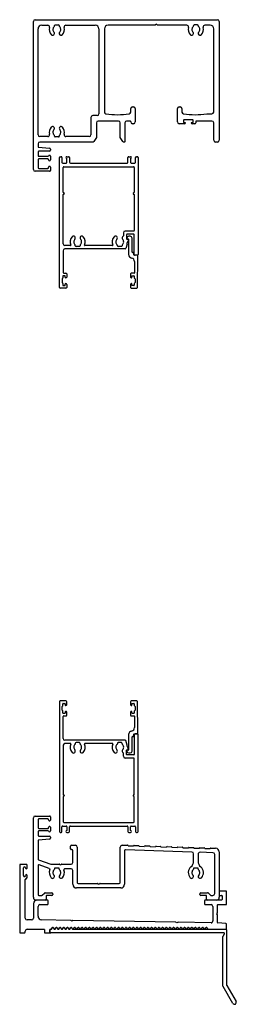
# Model space of a CAD drawing. Header units: millimetres. Extents: x 16 to 134, y 16 to 555.
import ezdxf

# ---------------------------------------------------------------- set-up
doc = ezdxf.new("R2010")
doc.units = ezdxf.units.MM

msp = doc.modelspace()

# ---------------------------------------------------------------- linework, layer by layer
at = {"color": 7, "linetype": 'Continuous', "lineweight": 25}
for p, q in [((23.5, 473.1), (23.5, 554.1)), ((24.5, 555.1), (124.1, 555.1)), ((26, 492.1), (26, 550.1)), ((28, 552.1), (31.33, 552.1)), ((35, 551.65), (35, 551.88)), ((35.4, 552.28), (37.2, 552.28)), ((37.6, 551.88), (37.6, 551.65)), ((41.27, 552.1), (57.3, 552.1)), ((59.3, 550.1), (59.3, 503.6)), ((62.3, 550.1), (62.3, 504.55)), ((90.05, 552.1), (64.3, 552.1)), ((90.7, 552.6), (90.05, 552.1)), ((91.35, 552.1), (90.7, 552.6)), ((107.33, 552.1), (91.35, 552.1)), ((111, 551.88), (111, 551.65)), ((113.2, 552.28), (111.4, 552.28)), ((113.6, 551.65), (113.6, 551.88)), ((120.1, 552.1), (117.27, 552.1)), ((122.1, 504.56), (122.1, 550.1)), ((125.1, 554.1), (125.1, 489.1)), ((77.7, 507.4), (78.2, 507.4)), ((103.2, 507.4), (103.7, 507.4)), ((54.95, 501.6), (54.95, 492.1)), ((58.3, 502.6), (55.95, 502.6)), ((76.7, 504.55), (76.7, 506.4)), ((79.2, 506.4), (79.2, 499.1)), ((102.2, 499.1), (102.2, 506.4)), ((104.7, 506.4), (104.7, 504.55)), ((118.25, 503.56), (121.1, 503.56)), ((57.95, 498.6), (57.95, 490.66)), ((69.95, 499.6), (58.95, 499.6)), ((70.95, 490.66), (70.95, 498.6)), ((73.45, 498.6), (73.45, 488.3)), ((76.5, 499.6), (74.45, 499.6)), ((76.7, 499.1), (76.7, 499.4)), ((78.2, 498.1), (77.7, 498.1)), ((106.1, 498.1), (103.2, 498.1)), ((105.5, 500), (105.5, 499.1)), ((110.7, 500.2), (105.7, 500.2)), ((105.7, 498.9), (106.4, 498.9)), ((106.6, 498.7), (106.6, 498.6)), ((109.8, 498.6), (109.8, 498.7)), ((110, 498.9), (110.7, 498.9)), ((111.7, 498.1), (110.3, 498.1)), ((110.9, 499.1), (110.9, 500)), ((112.2, 499.1), (112.2, 498.6)), ((121.1, 499.6), (112.7, 499.6)), ((122.1, 489.1), (122.1, 498.6)), ((31.33, 491.1), (27, 491.1)), ((35, 491.32), (35, 491.55)), ((37.2, 490.92), (35.4, 490.92)), ((37.6, 491.55), (37.6, 491.32)), ((53.95, 491.1), (41.27, 491.1)), ((26, 487.1), (26, 485.57)), ((26.27, 485.28), (32.34, 484.74)), ((56.17, 488.1), (27, 488.1)), ((57.92, 490.55), (56.6, 488.34)), ((72.3, 488.34), (70.98, 490.55)), ((73.25, 488.1), (72.73, 488.1)), ((124.1, 488.1), (123.1, 488.1)), ((26, 482.6), (26, 480.8)), ((32.3, 483.1), (26.5, 483.1)), ((26.5, 480.3), (31.8, 480.3)), ((32.8, 484.24), (32.8, 483.6)), ((32.8, 480.3), (32.8, 478.3)), ((38.2, 480.1), (38.7, 480.1)), ((41.8, 480.1), (42.7, 480.1)), ((75.7, 480.1), (76.6, 480.1)), ((79.8, 480.1), (80.2, 480.1)), ((26, 478.4), (26, 474.2)), ((31.3, 478.9), (26.5, 478.9)), ((31.8, 478.3), (31.8, 478.4)), ((37.7, 408.5), (37.7, 479.6)), ((39.1, 479.7), (39.1, 477)), ((39.5, 476.6), (41.4, 476.6)), ((40.15, 474.6), (78.25, 474.6)), ((41.8, 477), (41.8, 479.1)), ((43.2, 479.6), (43.2, 477.1)), ((43.7, 476.6), (74.7, 476.6)), ((75.2, 477.1), (75.2, 479.6)), ((76.6, 479.1), (76.6, 477)), ((77, 476.6), (78.9, 476.6)), ((79.3, 477), (79.3, 479.6)), ((80.7, 479.6), (80.7, 426.5)), ((32.3, 472.1), (24.5, 472.1)), ((26.5, 473.7), (31.3, 473.7)), ((31.8, 474.2), (31.8, 474.3)), ((32.8, 474.3), (32.8, 472.6)), ((39.75, 460.68), (39.75, 474.2)), ((78.65, 474.2), (78.65, 460.68)), ((39.75, 432.4), (39.75, 459.4)), ((40.32, 460.03), (39.81, 460.54)), ((39.95, 459.6), (40.15, 459.6)), ((78.59, 460.54), (78.08, 460.03)), ((78.25, 459.6), (78.45, 459.6)), ((78.65, 459.4), (78.65, 439.6)), ((72.65, 438.4), (72.65, 436.68)), ((78.45, 439.4), (73.65, 439.4)), ((74.45, 437.4), (74.45, 435.05)), ((78.45, 437.6), (74.65, 437.6)), ((78.65, 426.5), (78.65, 437.4)), ((43.77, 431.4), (40.75, 431.4)), ((46.4, 431.33), (46.4, 431.56)), ((49, 431.56), (49, 431.33)), ((66.77, 431.4), (51.63, 431.4)), ((69.4, 431.33), (69.4, 431.56)), ((72, 431.56), (72, 431.33)), ((74.68, 432.28), (73.93, 429.74)), ((74.65, 435.55), (74.65, 435.25)), ((74.65, 434.85), (75.15, 434.85)), ((74.85, 435.05), (75.35, 435.05)), ((75.29, 433.79), (74.9, 433.4)), ((75.35, 434.65), (75.35, 433.93)), ((75.55, 434.85), (75.55, 426.55)), ((76.45, 436.55), (75.65, 436.55)), ((77.45, 427.8), (77.45, 435.55)), ((39.7, 428.6), (39.7, 416.7)), ((73.73, 429.6), (40.7, 429.6)), ((48.6, 430.93), (46.8, 430.93)), ((71.6, 430.93), (69.8, 430.93)), ((78.25, 427.6), (77.65, 427.6)), ((78.45, 426.3), (78.45, 427.4)), ((80.24, 426.1), (78.65, 426.1)), ((80.3, 426.1), (79.05, 426.1)), ((78.75, 422.63), (78.75, 416.5)), ((80.34, 408.49), (80.64, 425.69)), ((40.1, 416.3), (41.3, 416.3)), ((41.7, 415.9), (41.7, 414.2)), ((76.55, 415.9), (76.55, 414.2)), ((78.55, 416.3), (76.95, 416.3)), ((39.2, 413.23), (39.2, 411.17)), ((39.6, 414.7), (39.6, 413.8)), ((39.6, 410.6), (39.6, 409.7)), ((40.7, 414.9), (39.8, 414.9)), ((40.9, 414), (40.9, 414.7)), ((40.9, 409.7), (40.9, 410.4)), ((41.3, 413.8), (41.1, 413.8)), ((41.1, 410.6), (41.3, 410.6)), ((41.7, 410.2), (41.7, 408.5)), ((76.55, 410.2), (76.55, 408.5)), ((76.95, 413.8), (77.15, 413.8)), ((77.15, 410.6), (76.95, 410.6)), ((77.35, 414), (77.35, 414.7)), ((77.35, 409.7), (77.35, 410.4)), ((77.55, 414.9), (78.45, 414.9)), ((78.65, 414.7), (78.65, 413.75)), ((78.65, 410.55), (78.65, 409.7)), ((79.05, 413.18), (79.05, 411.12)), ((41.3, 408.1), (38.1, 408.1)), ((39.8, 409.5), (40.7, 409.5)), ((76.95, 408.1), (79.94, 408.1)), ((78.45, 409.5), (77.55, 409.5)), ((37.7, 181.7), (37.7, 110.6)), ((41.3, 182.1), (38.1, 182.1)), ((39.2, 176.97), (39.2, 179.03)), ((39.6, 179.6), (39.6, 180.5)), ((39.8, 180.7), (40.7, 180.7)), ((40.9, 180.5), (40.9, 179.8)), ((41.1, 179.6), (41.3, 179.6)), ((41.7, 180), (41.7, 181.7)), ((76.55, 181.7), (76.55, 180)), ((79.94, 182.1), (76.95, 182.1)), ((76.95, 179.6), (77.15, 179.6)), ((77.35, 179.8), (77.35, 180.5)), ((77.55, 180.7), (78.45, 180.7)), ((78.65, 180.5), (78.65, 179.65)), ((79.05, 179.08), (79.05, 177.02)), ((80.64, 164.51), (80.34, 181.71)), ((39.6, 175.5), (39.6, 176.4)), ((39.7, 161.6), (39.7, 173.5)), ((40.7, 175.3), (39.8, 175.3)), ((40.1, 173.9), (41.3, 173.9)), ((40.9, 176.2), (40.9, 175.5)), ((41.3, 176.4), (41.1, 176.4)), ((41.7, 174.3), (41.7, 176)), ((76.55, 176), (76.55, 174.3)), ((77.15, 176.4), (76.95, 176.4)), ((76.95, 173.9), (78.55, 173.9)), ((77.35, 175.5), (77.35, 176.2)), ((78.45, 175.3), (77.55, 175.3)), ((78.65, 176.45), (78.65, 175.5)), ((78.75, 173.7), (78.75, 167.57)), ((75.55, 163.65), (75.55, 155.35)), ((77.45, 154.65), (77.45, 162.4)), ((77.65, 162.6), (78.25, 162.6)), ((78.45, 162.8), (78.45, 163.9)), ((78.65, 164.1), (80.24, 164.1)), ((78.65, 163.7), (78.65, 152.8)), ((80.3, 164.1), (79.05, 164.1)), ((80.7, 110.6), (80.7, 163.7)), ((39.75, 157.8), (39.75, 130.8)), ((73.73, 160.6), (40.7, 160.6)), ((43.77, 158.8), (40.75, 158.8)), ((46.4, 158.87), (46.4, 158.64)), ((48.6, 159.27), (46.8, 159.27)), ((49, 158.64), (49, 158.87)), ((66.77, 158.8), (51.63, 158.8)), ((69.4, 158.87), (69.4, 158.64)), ((71.6, 159.27), (69.8, 159.27)), ((72, 158.64), (72, 158.87)), ((74.68, 157.92), (73.93, 160.46)), ((75.29, 156.41), (74.9, 156.8)), ((72.65, 151.8), (72.65, 153.52)), ((74.45, 152.8), (74.45, 155.15)), ((74.65, 155.35), (75.15, 155.35)), ((74.65, 154.95), (74.65, 154.65)), ((78.45, 152.6), (74.65, 152.6)), ((75.35, 155.15), (74.85, 155.15)), ((75.35, 155.55), (75.35, 156.27)), ((75.65, 153.65), (76.45, 153.65)), ((78.45, 150.8), (73.65, 150.8)), ((78.65, 130.8), (78.65, 150.6)), ((39.75, 129.52), (39.75, 116)), ((40.32, 130.17), (39.81, 129.66)), ((39.95, 130.6), (40.15, 130.6)), ((78.59, 129.66), (78.08, 130.17)), ((78.25, 130.6), (78.45, 130.6)), ((78.65, 116), (78.65, 129.52)), ((24.5, 119.1), (32.3, 119.1)), ((23.5, 74.6), (23.5, 118.1)), ((26, 117), (26, 112.8)), ((31.31, 117.5), (26.5, 117.5)), ((32.8, 118.6), (32.8, 116.9)), ((39.5, 113.6), (41.4, 113.6)), ((40.15, 115.6), (78.25, 115.6)), ((43.7, 113.6), (74.7, 113.6)), ((77, 113.6), (78.9, 113.6)), ((26, 110.4), (26, 108.6)), ((26.5, 112.3), (31.31, 112.3)), ((31.8, 110.9), (26.5, 110.9)), ((26.5, 108.1), (32.3, 108.1)), ((32.8, 112.9), (32.8, 110.9)), ((38.2, 110.1), (38.7, 110.1)), ((39.1, 110.5), (39.1, 113.2)), ((41.8, 113.2), (41.8, 111.1)), ((41.8, 110.1), (42.7, 110.1)), ((43.2, 110.6), (43.2, 113.1)), ((75.2, 113.1), (75.2, 110.6)), ((75.7, 110.1), (76.6, 110.1)), ((76.6, 111.1), (76.6, 113.2)), ((79.3, 113.2), (79.3, 110.6)), ((79.8, 110.1), (80.2, 110.1)), ((26, 105.63), (26, 95.66)), ((32.34, 106.46), (26.27, 105.92)), ((32.8, 107.6), (32.8, 106.96)), ((43.8, 101.2), (43.8, 102.6)), ((44.3, 103.1), (46.45, 103.1)), ((71.95, 103.1), (74.95, 103.1)), ((75.25, 102.79), (78.25, 102.68)), ((78.56, 102.97), (80.95, 102.89)), ((81.24, 102.58), (84.24, 102.48)), ((84.55, 102.76), (86.94, 102.68)), ((90.54, 102.56), (92.94, 102.47)), ((44.55, 100.7), (44.3, 100.7)), ((45.05, 93.7), (45.05, 100.2)), ((47.45, 102.1), (47.45, 82.6)), ((70.95, 82.6), (70.95, 102.1)), ((73.35, 100.14), (73.35, 81.7)), ((110.08, 99.37), (73.87, 100.64)), ((87.23, 102.37), (90.23, 102.27)), ((93.23, 102.16), (96.23, 102.06)), ((96.54, 102.35), (98.94, 102.26)), ((99.23, 101.95), (102.22, 101.85)), ((102.53, 102.14), (104.93, 102.05)), ((105.22, 101.74), (108.22, 101.64)), ((108.53, 101.93), (110.93, 101.84)), ((111.05, 94.33), (111.05, 98.37)), ((111.22, 101.53), (114.22, 101.43)), ((113.55, 98.22), (113.55, 94.33)), ((114.53, 101.72), (116.93, 101.63)), ((121.63, 98.97), (114.58, 99.21)), ((117.21, 101.32), (120.21, 101.22)), ((120.51, 101.51), (123.1, 101.42)), ((122.6, 76.6), (122.6, 97.97)), ((125.1, 99.42), (125.1, 74.6)), ((16, 92.2), (16, 55.5)), ((19.6, 92.6), (16.4, 92.6)), ((20, 90.6), (20, 92.2)), ((26, 91.93), (26, 76.1)), ((26.33, 95.19), (33, 92.76)), ((32.19, 90.39), (26.67, 92.4)), ((33.34, 92.7), (37.57, 92.7)), ((37.86, 92.61), (38.01, 92.5)), ((38.59, 92.5), (38.74, 92.61)), ((39.03, 92.7), (44.05, 92.7)), ((18.1, 86.45), (18.1, 90.75)), ((19.2, 90.75), (19.2, 90.6)), ((19.2, 86.6), (19.2, 86.45)), ((20, 85.4), (20, 86.6)), ((35, 90.33), (35, 89.96)), ((37.3, 90.63), (35.3, 90.63)), ((37.6, 89.96), (37.6, 90.33)), ((44.05, 90.2), (40.67, 90.2)), ((45.05, 81.7), (45.05, 89.2)), ((111, 90.33), (111, 89.96)), ((113.3, 90.63), (111.3, 90.63)), ((113.6, 89.96), (113.6, 90.33)), ((19, 63.23), (19, 84.4)), ((47.95, 82.1), (58.47, 82.1)), ((58.76, 82.01), (58.91, 81.9)), ((59.49, 81.9), (59.64, 82.01)), ((59.93, 82.1), (70.45, 82.1)), ((26.5, 75.6), (27.89, 75.6)), ((28.32, 75.78), (29.47, 76.92)), ((29.89, 77.1), (33.58, 77.1)), ((33.58, 75.6), (30.7, 75.6)), ((34.18, 76.5), (34.18, 76.2)), ((71.35, 79.7), (47.05, 79.7)), ((114.42, 76.2), (114.42, 76.5)), ((115.02, 77.1), (118.71, 77.1)), ((117.9, 75.6), (115.02, 75.6)), ((119.13, 76.92), (120.28, 75.78)), ((120.71, 75.6), (121.6, 75.6)), ((125.1, 77.6), (125.1, 76)), ((128.7, 78), (125.5, 78)), ((125.5, 75.6), (126.4, 75.6)), ((129.1, 71), (129.1, 77.6)), ((23.5, 71.1), (23.5, 63.23)), ((30, 73.1), (25, 73.1)), ((31.1, 73.1), (25.5, 73.1)), ((27, 70.6), (31.1, 70.6)), ((30.5, 75.4), (30.5, 73.6)), ((31.5, 71), (31.5, 72.7)), ((117.1, 72.7), (117.1, 71)), ((126.4, 73.1), (117.5, 73.1)), ((117.5, 70.6), (120.6, 70.6)), ((118.1, 73.6), (118.1, 75.4)), ((123.6, 73.1), (118.6, 73.1)), ((124.1, 66.12), (124.1, 70.4)), ((124.3, 70.6), (128.7, 70.6)), ((126.6, 75.4), (126.6, 73.3)), ((26, 64.23), (26, 69.6)), ((121.6, 69.6), (121.6, 61.62)), ((123.7, 65.6), (124.1, 66.12)), ((124.1, 65.08), (123.7, 65.6)), ((124.1, 60.78), (124.1, 65.08)), ((22.5, 62.23), (20, 62.23)), ((43.8, 61.96), (27.97, 62.23)), ((44.45, 61.55), (44.04, 61.87)), ((44.87, 61.86), (44.45, 61.55)), ((101.3, 60.95), (45.11, 61.94)), ((101.95, 60.54), (101.54, 60.87)), ((102.37, 60.85), (101.95, 60.54)), ((120.58, 60.62), (102.61, 60.93)), ((128.73, 60.2), (124.28, 60.58)), ((129.1, 57.5), (129.1, 59.8)), ((16.4, 55.1), (18.6, 55.1)), ((19, 55.5), (19, 56.1)), ((20, 57.1), (29.3, 57.1)), ((29.5, 56.9), (29.5, 55.5)), ((29.9, 55.1), (32.1, 55.1)), ((32.5, 55.5), (32.5, 56.9)), ((32.6, 55.5), (32.6, 56.7)), ((32.7, 57.1), (33.1, 57.1)), ((33, 57.1), (33.1, 57.1)), ((127.7, 55.1), (33, 55.1)), ((33.46, 57.32), (33.74, 57.88)), ((33.55, 57.38), (33.74, 57.77)), ((34.46, 57.88), (34.74, 57.32)), ((34.46, 57.77), (34.65, 57.38)), ((35.46, 57.32), (35.74, 57.88)), ((35.55, 57.38), (35.74, 57.77)), ((36.46, 57.88), (36.74, 57.32)), ((36.46, 57.77), (36.65, 57.38)), ((37.46, 57.32), (37.74, 57.88)), ((37.55, 57.38), (37.74, 57.77)), ((38.46, 57.88), (38.74, 57.32)), ((38.46, 57.77), (38.65, 57.38)), ((39.46, 57.32), (39.74, 57.88)), ((39.55, 57.38), (39.74, 57.77)), ((40.46, 57.88), (40.74, 57.32)), ((40.46, 57.77), (40.65, 57.38)), ((41.46, 57.32), (41.74, 57.88)), ((41.55, 57.38), (41.74, 57.77)), ((42.46, 57.88), (42.74, 57.32)), ((42.46, 57.77), (42.65, 57.38)), ((43.46, 57.32), (43.74, 57.88)), ((43.55, 57.38), (43.74, 57.77)), ((44.46, 57.88), (44.74, 57.32)), ((44.46, 57.77), (44.65, 57.38)), ((45.1, 57.1), (128.7, 57.1)), ((45.46, 57.32), (45.74, 57.88)), ((46.46, 57.88), (46.74, 57.32)), ((47.46, 57.32), (47.74, 57.88)), ((48.46, 57.88), (48.74, 57.32)), ((49.46, 57.32), (49.74, 57.88)), ((50.46, 57.88), (50.74, 57.32)), ((51.46, 57.32), (51.74, 57.88)), ((52.46, 57.88), (52.74, 57.32)), ((53.46, 57.32), (53.74, 57.88)), ((54.46, 57.88), (54.74, 57.32)), ((55.46, 57.32), (55.74, 57.88)), ((56.46, 57.88), (56.74, 57.32)), ((57.46, 57.32), (57.74, 57.88)), ((58.46, 57.88), (58.74, 57.32)), ((59.46, 57.32), (59.74, 57.88)), ((60.46, 57.88), (60.74, 57.32)), ((61.46, 57.32), (61.74, 57.88)), ((62.46, 57.88), (62.74, 57.32)), ((63.46, 57.32), (63.74, 57.88)), ((64.46, 57.88), (64.74, 57.32)), ((65.46, 57.32), (65.74, 57.88)), ((66.46, 57.88), (66.74, 57.32)), ((67.46, 57.32), (67.74, 57.88)), ((68.46, 57.88), (68.74, 57.32)), ((69.46, 57.32), (69.74, 57.88)), ((70.46, 57.88), (70.74, 57.32)), ((71.46, 57.32), (71.74, 57.88)), ((72.46, 57.88), (72.74, 57.32)), ((73.46, 57.32), (73.74, 57.88)), ((74.46, 57.88), (74.74, 57.32)), ((75.46, 57.32), (75.74, 57.88)), ((76.46, 57.88), (76.74, 57.32)), ((77.46, 57.32), (77.74, 57.88)), ((78.46, 57.88), (78.74, 57.32)), ((79.46, 57.32), (79.74, 57.88)), ((80.46, 57.88), (80.74, 57.32)), ((81.46, 57.32), (81.74, 57.88)), ((82.46, 57.88), (82.74, 57.32)), ((83.46, 57.32), (83.74, 57.88)), ((84.46, 57.88), (84.74, 57.32)), ((85.46, 57.32), (85.74, 57.88)), ((86.46, 57.88), (86.74, 57.32)), ((87.46, 57.32), (87.74, 57.88)), ((88.46, 57.88), (88.74, 57.32)), ((89.46, 57.32), (89.74, 57.88)), ((90.46, 57.88), (90.74, 57.32)), ((91.46, 57.32), (91.74, 57.88)), ((92.46, 57.88), (92.74, 57.32)), ((93.46, 57.32), (93.74, 57.88)), ((94.46, 57.88), (94.74, 57.32)), ((95.46, 57.32), (95.74, 57.88)), ((96.46, 57.88), (96.74, 57.32)), ((97.46, 57.32), (97.74, 57.88)), ((98.46, 57.88), (98.74, 57.32)), ((99.46, 57.32), (99.74, 57.88)), ((100.46, 57.88), (100.74, 57.32)), ((101.46, 57.32), (101.74, 57.88)), ((102.46, 57.88), (102.74, 57.32)), ((103.46, 57.32), (103.74, 57.88)), ((104.46, 57.88), (104.74, 57.32)), ((105.46, 57.32), (105.74, 57.88)), ((106.46, 57.88), (106.74, 57.32)), ((107.46, 57.32), (107.74, 57.88)), ((108.46, 57.88), (108.74, 57.32)), ((109.46, 57.32), (109.74, 57.88)), ((110.46, 57.88), (110.74, 57.32)), ((111.46, 57.32), (111.74, 57.88)), ((112.46, 57.88), (112.74, 57.32)), ((113.46, 57.32), (113.74, 57.88)), ((114.46, 57.88), (114.74, 57.32)), ((115.46, 57.32), (115.74, 57.88)), ((116.46, 57.88), (116.74, 57.32)), ((117.46, 57.32), (117.74, 57.88)), ((118.46, 57.88), (118.74, 57.32)), ((119.1, 57.1), (128.7, 57.1)), ((127.15, 53.31), (127.87, 54.55)), ((127.9, 54.65), (127.9, 54.9)), ((129.1, 56.7), (129.1, 26.55)), ((127.1, 26.02), (127.1, 53.11)), ((132.53, 16.5), (127.15, 25.82)), ((129.15, 26.35), (134.27, 17.5))]:
    msp.add_line(p, q, dxfattribs=at)
for centre, radius, start, end in [((24.5, 554.1), 1, 90, 180), ((28, 550.1), 2, 90, 180), ((31.33, 551.1), 1, 344.8032, 90), ((36.3, 549.75), 4.15, 164.8032, 223.1003), ((36.3, 549.75), 2.15, 131.8103, 223.1003), ((34.6, 551.65), 0.4, 311.8103, 0), ((35.4, 551.88), 0.4, 90, 180), ((37.2, 551.88), 0.4, 0, 90), ((38, 551.65), 0.4, 180, 228.1897), ((36.3, 549.75), 2.15, 316.8997, 48.1897), ((36.3, 549.75), 4.15, 316.8997, 15.1968), ((41.27, 551.1), 1, 90, 195.1968), ((57.3, 550.1), 2, 0, 90), ((64.3, 550.1), 2, 90, 180), ((107.33, 551.1), 1, 344.8032, 90), ((112.3, 549.75), 4.15, 164.8032, 223.1003), ((112.3, 549.75), 2.15, 131.8103, 223.1003), ((110.6, 551.65), 0.4, 311.8103, 0), ((111.4, 551.88), 0.4, 90, 180), ((113.2, 551.88), 0.4, 0, 90), ((114, 551.65), 0.4, 180, 228.1897), ((112.3, 549.75), 2.15, 316.8997, 48.1897), ((112.3, 549.75), 4.15, 316.8997, 15.1968), ((117.27, 551.1), 1, 90, 195.1968), ((120.1, 550.1), 2, 0, 90), ((124.1, 554.1), 1, 0, 90), ((34, 547.6), 1, 223.1003, 43.1003), ((38.6, 547.6), 1, 136.8997, 316.8997), ((110, 547.6), 1, 223.1003, 43.1003), ((114.6, 547.6), 1, 136.8997, 316.8997), ((77.7, 506.4), 1, 90, 180), ((78.2, 506.4), 1, 0, 90), ((103.2, 506.4), 1, 90, 180), ((103.7, 506.4), 1, 0, 90), ((55.95, 501.6), 1, 90, 180), ((58.3, 503.6), 1, 270, 0), ((63.3, 504.55), 1, 180, 261.3024), ((69.5, 545.08), 42, 261.3024, 278.6976), ((75.7, 504.55), 1, 278.6976, 0), ((105.7, 504.55), 1, 180, 261.3024), ((111.9, 545.08), 42, 261.3024, 278.6976), ((121.1, 504.56), 1, 270, 0), ((36.3, 493.45), 4.15, 136.8997, 195.1968), ((34, 495.6), 1, 316.8997, 136.8997), ((38.6, 495.6), 1, 43.1003, 223.1003), ((36.3, 493.45), 4.15, 344.8032, 43.1003), ((58.95, 498.6), 1, 90, 180), ((69.95, 498.6), 1, 0, 90), ((74.45, 498.6), 1, 90, 180), ((76.5, 499.4), 0.2, 0, 90), ((77.7, 499.1), 1, 180, 270), ((78.2, 499.1), 1, 270, 0), ((103.2, 499.1), 1, 180, 270), ((105.7, 500), 0.2, 90, 180), ((105.7, 499.1), 0.2, 180, 270), ((106.1, 498.6), 0.5, 270, 0), ((106.4, 498.7), 0.2, 0, 90), ((110, 498.7), 0.2, 90, 180), ((110.3, 498.6), 0.5, 180, 270), ((110.7, 500), 0.2, 0, 90), ((110.7, 499.1), 0.2, 270, 0), ((111.7, 498.6), 0.5, 270, 0), ((112.7, 499.1), 0.5, 90, 180), ((121.1, 498.6), 1, 0, 90), ((27, 492.1), 1, 180, 270), ((31.33, 492.1), 1, 270, 15.1968), ((36.3, 493.45), 2.15, 136.8997, 228.1897), ((34.6, 491.55), 0.4, 0, 48.1897), ((35.4, 491.32), 0.4, 180, 270), ((37.2, 491.32), 0.4, 270, 0), ((38, 491.55), 0.4, 131.8103, 180), ((36.3, 493.45), 2.15, 311.8103, 43.1003), ((41.27, 492.1), 1, 164.8032, 270), ((53.95, 492.1), 1, 270, 0), ((57.75, 490.66), 0.2, 329.0362, 0), ((71.15, 490.66), 0.2, 180, 210.9638), ((27, 487.1), 1, 90, 180), ((26.3, 485.57), 0.3, 180, 264.9575), ((56.17, 488.6), 0.5, 270, 329.0362), ((72.73, 488.6), 0.5, 210.9638, 270), ((73.25, 488.3), 0.2, 270, 0), ((123.1, 489.1), 1, 180, 270), ((124.1, 489.1), 1, 270, 0), ((26.5, 482.6), 0.5, 90, 180), ((26.5, 480.8), 0.5, 180, 270), ((32.3, 480.3), 0.5, 0, 180), ((32.3, 483.6), 0.5, 270, 0), ((32.3, 484.24), 0.5, 0, 84.9575), ((38.2, 479.6), 0.5, 90, 180), ((38.7, 479.7), 0.4, 0, 90), ((41.8, 479.6), 0.5, 90, 270), ((42.7, 479.6), 0.5, 0, 90), ((75.7, 479.6), 0.5, 90, 180), ((76.6, 479.6), 0.5, 270, 90), ((79.8, 479.6), 0.5, 90, 180), ((80.2, 479.6), 0.5, 0, 90), ((26.5, 478.4), 0.5, 90, 180), ((31.3, 478.4), 0.5, 0, 90), ((32.3, 478.3), 0.5, 180, 0), ((32.3, 474.3), 0.5, 0, 180), ((39.5, 477), 0.4, 180, 270), ((40.15, 474.2), 0.4, 90, 180), ((41.4, 477), 0.4, 270, 0), ((43.7, 477.1), 0.5, 180, 270), ((74.7, 477.1), 0.5, 270, 0), ((77, 477), 0.4, 180, 270), ((78.25, 474.2), 0.4, 0, 90), ((78.9, 477), 0.4, 270, 0), ((24.5, 473.1), 1, 180, 270), ((26.5, 474.2), 0.5, 180, 270), ((31.3, 474.2), 0.5, 270, 0), ((32.3, 472.6), 0.5, 270, 0), ((39.95, 460.68), 0.2, 180, 225), ((39.95, 459.4), 0.2, 90, 180), ((40.15, 459.85), 0.25, 270, 45), ((78.25, 459.85), 0.25, 135, 270), ((78.45, 459.4), 0.2, 0, 90), ((78.45, 460.68), 0.2, 315, 0), ((72.45, 436.68), 0.2, 297.2796, 0), ((73.65, 438.4), 1, 90, 180), ((74.65, 437.4), 0.2, 90, 180), ((78.45, 439.6), 0.2, 270, 0), ((78.45, 437.4), 0.2, 0, 90), ((40.75, 432.4), 1, 180, 270), ((47.7, 433.46), 4.15, 136.8997, 205.3502), ((43.77, 431.6), 0.2, 270, 25.3502), ((45.4, 435.61), 1, 316.8997, 136.8997), ((47.7, 433.46), 2.15, 136.8997, 228.1897), ((46, 431.56), 0.4, 0, 48.1897), ((46.8, 431.33), 0.4, 180, 270), ((48.6, 431.33), 0.4, 270, 0), ((50, 435.61), 1, 43.1003, 223.1003), ((49.4, 431.56), 0.4, 131.8103, 180), ((47.7, 433.46), 2.15, 311.8103, 43.1003), ((47.7, 433.46), 4.15, 334.6498, 43.1003), ((51.63, 431.6), 0.2, 154.6498, 270), ((70.7, 433.46), 4.15, 136.8997, 205.3502), ((66.77, 431.6), 0.2, 270, 25.3502), ((68.4, 435.61), 1, 316.8997, 136.8997), ((70.7, 433.46), 2.15, 136.8997, 228.1897), ((69, 431.56), 0.4, 0, 48.1897), ((69.8, 431.33), 0.4, 180, 270), ((71.6, 431.33), 0.4, 270, 0), ((73, 435.61), 1, 117.2796, 223.1003), ((72.4, 431.56), 0.4, 131.8103, 180), ((70.7, 433.46), 2.15, 311.8103, 43.1003), ((74.65, 435.05), 0.2, 180, 270), ((75.65, 435.55), 1, 90, 180), ((74.85, 435.25), 0.2, 180, 270), ((70.7, 433.46), 4.15, 343.5, 357.3662), ((75.05, 433.26), 0.2, 135, 177.3662), ((75.15, 434.65), 0.2, 0, 90), ((75.15, 433.93), 0.2, 315, 0), ((75.35, 434.85), 0.2, 0, 90), ((76.45, 435.55), 1, 0, 90), ((40.7, 428.6), 1, 90, 180), ((73.73, 429.8), 0.2, 270, 343.5), ((77.55, 426.55), 2, 180, 258.463), ((77.65, 427.8), 0.2, 180, 270), ((78.25, 427.4), 0.2, 0, 90), ((78.65, 426.3), 0.2, 180, 270), ((79.05, 426.5), 0.4, 180, 270), ((80.24, 425.7), 0.4, 359, 90), ((80.3, 426.5), 0.4, 270, 0), ((76.75, 422.63), 2, 0, 78.463), ((40.1, 416.7), 0.4, 180, 270), ((41.3, 415.9), 0.4, 0, 90), ((76.95, 415.9), 0.4, 90, 180), ((78.55, 416.5), 0.2, 270, 0), ((39.4, 413.23), 0.2, 109.4712, 180), ((39.4, 411.17), 0.2, 180, 250.5288), ((39.2, 413.8), 0.4, 289.4712, 0), ((39.2, 410.6), 0.4, 0, 70.5288), ((39.8, 414.7), 0.2, 90, 180), ((40.7, 414.7), 0.2, 0, 90), ((41.1, 414), 0.2, 180, 270), ((41.1, 410.4), 0.2, 90, 180), ((41.3, 414.2), 0.4, 270, 0), ((41.3, 410.2), 0.4, 0, 90), ((76.95, 414.2), 0.4, 180, 270), ((76.95, 410.2), 0.4, 90, 180), ((77.15, 414), 0.2, 270, 0), ((77.15, 410.4), 0.2, 0, 90), ((77.55, 414.7), 0.2, 90, 180), ((78.45, 414.7), 0.2, 0, 90), ((79.05, 413.75), 0.4, 180, 250.5288), ((79.05, 410.55), 0.4, 109.4712, 180), ((78.85, 413.18), 0.2, 0, 70.5288), ((78.85, 411.12), 0.2, 289.4712, 0), ((38.1, 408.5), 0.4, 180, 270), ((39.8, 409.7), 0.2, 180, 270), ((40.7, 409.7), 0.2, 270, 0), ((41.3, 408.5), 0.4, 270, 0), ((76.95, 408.5), 0.4, 180, 270), ((77.55, 409.7), 0.2, 180, 270), ((78.45, 409.7), 0.2, 270, 0), ((79.94, 408.5), 0.4, 270, 359), ((38.1, 181.7), 0.4, 90, 180), ((39.4, 179.03), 0.2, 109.4712, 180), ((39.2, 179.6), 0.4, 289.4712, 0), ((39.8, 180.5), 0.2, 90, 180), ((40.7, 180.5), 0.2, 0, 90), ((41.1, 179.8), 0.2, 180, 270), ((41.3, 181.7), 0.4, 0, 90), ((41.3, 180), 0.4, 270, 0), ((76.95, 181.7), 0.4, 90, 180), ((76.95, 180), 0.4, 180, 270), ((77.15, 179.8), 0.2, 270, 0), ((77.55, 180.5), 0.2, 90, 180), ((78.45, 180.5), 0.2, 0, 90), ((79.05, 179.65), 0.4, 180, 250.5288), ((78.85, 179.08), 0.2, 0, 70.5288), ((79.94, 181.7), 0.4, 1, 90), ((39.4, 176.97), 0.2, 180, 250.5288), ((39.2, 176.4), 0.4, 0, 70.5288), ((39.8, 175.5), 0.2, 180, 270), ((40.1, 173.5), 0.4, 90, 180), ((40.7, 175.5), 0.2, 270, 0), ((41.1, 176.2), 0.2, 90, 180), ((41.3, 176), 0.4, 0, 90), ((41.3, 174.3), 0.4, 270, 0), ((76.95, 176), 0.4, 90, 180), ((76.95, 174.3), 0.4, 180, 270), ((77.15, 176.2), 0.2, 0, 90), ((77.55, 175.5), 0.2, 180, 270), ((78.45, 175.5), 0.2, 270, 0), ((78.55, 173.7), 0.2, 0, 90), ((79.05, 176.45), 0.4, 109.4712, 180), ((78.85, 177.02), 0.2, 289.4712, 0), ((76.75, 167.57), 2, 281.537, 0), ((77.55, 163.65), 2, 101.537, 180), ((77.65, 162.4), 0.2, 90, 180), ((78.25, 162.8), 0.2, 270, 0), ((78.65, 163.9), 0.2, 90, 180), ((79.05, 163.7), 0.4, 90, 180), ((80.24, 164.5), 0.4, 270, 1), ((80.3, 163.7), 0.4, 0, 90), ((40.7, 161.6), 1, 180, 270), ((40.75, 157.8), 1, 90, 180), ((47.7, 156.74), 4.15, 154.6498, 223.1003), ((43.77, 158.6), 0.2, 334.6498, 90), ((47.7, 156.74), 2.15, 131.8103, 223.1003), ((46, 158.64), 0.4, 311.8103, 360), ((46.8, 158.87), 0.4, 90, 180), ((48.6, 158.87), 0.4, 0, 90), ((49.4, 158.64), 0.4, 180, 228.1897), ((47.7, 156.74), 2.15, 316.8997, 48.1897), ((47.7, 156.74), 4.15, 316.8997, 25.3502), ((51.63, 158.6), 0.2, 90, 205.3502), ((70.7, 156.74), 4.15, 154.6498, 223.1003), ((66.77, 158.6), 0.2, 334.6498, 90), ((70.7, 156.74), 2.15, 131.8103, 223.1003), ((69, 158.64), 0.4, 311.8103, 360), ((69.8, 158.87), 0.4, 90, 180), ((71.6, 158.87), 0.4, 0, 90), ((72.4, 158.64), 0.4, 180, 228.1897), ((70.7, 156.74), 2.15, 316.8997, 48.1897), ((73.73, 160.4), 0.2, 16.5, 90), ((70.7, 156.74), 4.15, 2.6338, 16.5), ((75.05, 156.94), 0.2, 182.6338, 225), ((75.15, 156.27), 0.2, 0, 45), ((45.4, 154.59), 1, 223.1003, 43.1003), ((50, 154.59), 1, 136.8997, 316.8997), ((68.4, 154.59), 1, 223.1003, 43.1003), ((73, 154.59), 1, 136.8997, 242.7204), ((72.45, 153.52), 0.2, 0, 62.7204), ((73.65, 151.8), 1, 180, 270), ((74.65, 155.15), 0.2, 90, 180), ((74.65, 152.8), 0.2, 180, 270), ((74.85, 154.95), 0.2, 90, 180), ((75.65, 154.65), 1, 180, 270), ((75.15, 155.55), 0.2, 270, 0), ((75.35, 155.35), 0.2, 270, 0), ((76.45, 154.65), 1, 270, 0), ((78.45, 152.8), 0.2, 270, 0), ((78.45, 150.6), 0.2, 0, 90), ((39.95, 130.8), 0.2, 180, 270), ((39.95, 129.52), 0.2, 135, 180), ((40.15, 130.35), 0.25, 315, 90), ((78.25, 130.35), 0.25, 90, 225), ((78.45, 130.8), 0.2, 270, 0), ((78.45, 129.52), 0.2, 0, 45), ((24.5, 118.1), 1, 90, 180), ((32.3, 118.6), 0.5, 360, 90), ((26.5, 117), 0.5, 90, 180), ((31.31, 117), 0.5, 354.2608, 90), ((32.3, 116.9), 0.5, 174.2608, 360), ((32.3, 112.9), 0.5, 0, 185.7392), ((39.5, 113.2), 0.4, 90, 180), ((40.15, 116), 0.4, 180, 270), ((41.4, 113.2), 0.4, 0, 90), ((43.7, 113.1), 0.5, 90, 180), ((74.7, 113.1), 0.5, 0, 90), ((77, 113.2), 0.4, 90, 180), ((78.25, 116), 0.4, 270, 0), ((78.9, 113.2), 0.4, 0, 90), ((26.5, 112.8), 0.5, 180, 270), ((26.5, 110.4), 0.5, 90, 180), ((26.5, 108.6), 0.5, 180, 270), ((31.31, 112.8), 0.5, 270, 5.7392), ((32.3, 110.9), 0.5, 180, 360), ((32.3, 107.6), 0.5, 0, 90), ((38.2, 110.6), 0.5, 180, 270), ((38.7, 110.5), 0.4, 270, 0), ((41.8, 110.6), 0.5, 90, 270), ((42.7, 110.6), 0.5, 270, 0), ((75.7, 110.6), 0.5, 180, 270), ((76.6, 110.6), 0.5, 270, 90), ((79.8, 110.6), 0.5, 180, 270), ((80.2, 110.6), 0.5, 270, 0), ((26.3, 105.63), 0.3, 95.0737, 180), ((32.3, 106.96), 0.5, 275.0737, 0), ((44.3, 102.6), 0.5, 90, 180), ((46.45, 102.1), 1, 0, 90), ((71.95, 102.1), 1, 90, 180), ((74.95, 102.8), 0.3, 358, 90), ((78.55, 102.67), 0.3, 88, 177.9651), ((80.94, 102.59), 0.3, 358.0349, 88), ((84.54, 102.47), 0.3, 88, 178), ((86.93, 102.38), 0.3, 358, 88), ((90.53, 102.26), 0.3, 88, 178), ((92.93, 102.17), 0.3, 358, 88), ((44.3, 101.2), 0.5, 180, 270), ((44.55, 100.2), 0.5, 0, 90), ((73.85, 100.14), 0.5, 88, 180), ((96.53, 102.05), 0.3, 88, 177.9651), ((98.93, 101.96), 0.3, 358.0349, 88), ((102.52, 101.84), 0.3, 88, 177.9651), ((104.92, 101.75), 0.3, 358.0349, 88), ((108.52, 101.63), 0.3, 88, 177.9651), ((110.05, 98.37), 1, 0, 88), ((110.92, 101.54), 0.3, 358.0349, 88), ((114.55, 98.22), 1, 88, 180), ((114.52, 101.42), 0.3, 88, 177.9651), ((116.91, 101.33), 0.3, 358.0349, 88), ((120.51, 101.21), 0.3, 90, 178), ((121.6, 97.97), 1, 0, 88), ((123.1, 99.42), 2, 0, 90), ((16.4, 92.2), 0.4, 90, 180), ((19.6, 92.2), 0.4, 0, 90), ((26.5, 95.66), 0.5, 180, 250), ((26.5, 91.93), 0.5, 70, 180), ((33.34, 93.7), 1, 250, 270), ((37.57, 92.2), 0.5, 55, 90), ((38.3, 92.91), 0.5, 235, 305), ((39.03, 92.2), 0.5, 90, 125), ((44.05, 93.7), 1, 270, 0), ((107.05, 94.33), 4, 310.1036, 0), ((117.55, 94.33), 4, 180, 229.8964), ((18.65, 90.75), 0.55, 0, 180), ((18.65, 86.45), 0.55, 180, 0), ((19.6, 90.6), 0.4, 180, 0), ((19.6, 86.6), 0.4, 0, 180), ((36.3, 88.1), 4.15, 156.9291, 223.1003), ((32.02, 89.92), 0.5, 336.9291, 70), ((34, 85.95), 1, 223.1003, 43.1003), ((36.3, 88.1), 2.15, 130.7728, 223.1003), ((34.7, 89.96), 0.3, 310.7728, 360), ((35.3, 90.33), 0.3, 90, 180), ((37.3, 90.33), 0.3, 0, 90), ((37.9, 89.96), 0.3, 180, 229.2272), ((38.6, 85.95), 1, 136.8997, 316.8997), ((36.3, 88.1), 2.15, 316.8997, 49.2272), ((36.3, 88.1), 4.15, 316.8997, 20.126), ((40.67, 89.7), 0.5, 90, 200.126), ((44.05, 89.2), 1, 0, 90), ((112.3, 88.1), 4.15, 130.1036, 223.1003), ((110, 85.95), 1, 223.1003, 43.1003), ((112.3, 88.1), 2.15, 130.7728, 223.1003), ((110.7, 89.96), 0.3, 310.7728, 360), ((111.3, 90.33), 0.3, 90, 180), ((113.3, 90.33), 0.3, 0, 90), ((113.9, 89.96), 0.3, 180, 229.2272), ((114.6, 85.95), 1, 136.8997, 316.8997), ((112.3, 88.1), 2.15, 316.8997, 49.2272), ((112.3, 88.1), 4.15, 316.8997, 49.8964), ((19.2, 84.4), 0.2, 90, 180), ((19.2, 85.4), 0.8, 270, 0), ((47.05, 81.7), 2, 180, 270), ((47.95, 82.6), 0.5, 180, 270), ((58.47, 81.6), 0.5, 55, 90), ((59.2, 82.31), 0.5, 235, 305), ((59.93, 81.6), 0.5, 90, 125), ((70.45, 82.6), 0.5, 270, 360), ((71.35, 81.7), 2, 270, 0), ((26.5, 76.1), 0.5, 180, 270), ((27.89, 76.2), 0.6, 270, 315), ((29.89, 76.5), 0.6, 90, 135), ((30.7, 75.4), 0.2, 90, 180), ((33.58, 76.5), 0.6, 0, 90), ((33.58, 76.2), 0.6, 270, 360), ((115.02, 76.5), 0.6, 90, 180), ((115.02, 76.2), 0.6, 180, 270), ((117.9, 75.4), 0.2, 0, 90), ((118.71, 76.5), 0.6, 45, 90), ((120.71, 76.2), 0.6, 225, 270), ((121.6, 76.6), 1, 270, 0), ((125.5, 77.6), 0.4, 90, 180), ((125.5, 76), 0.4, 180, 270), ((126.4, 75.4), 0.2, 0, 90), ((128.7, 77.6), 0.4, 0, 90), ((25, 74.6), 1.5, 180, 270), ((25.5, 71.1), 2, 90, 180), ((27, 69.6), 1, 90, 180), ((30, 73.6), 0.5, 270, 0), ((31.1, 72.7), 0.4, 0, 90), ((31.1, 71), 0.4, 270, 0), ((117.5, 72.7), 0.4, 90, 180), ((117.5, 71), 0.4, 180, 270), ((118.6, 73.6), 0.5, 180, 270), ((120.6, 69.6), 1, 0, 90), ((123.6, 74.6), 1.5, 270, 0), ((124.3, 70.4), 0.2, 90, 180), ((126.4, 73.3), 0.2, 270, 0), ((128.7, 71), 0.4, 270, 0), ((20, 63.23), 1, 180, 270), ((22.5, 63.23), 1, 270, 0), ((28, 64.23), 2, 180, 269), ((43.79, 61.56), 0.4, 51.5, 89), ((45.11, 61.54), 0.4, 89, 126.5), ((101.29, 60.55), 0.4, 51.5, 89), ((102.61, 60.53), 0.4, 89, 126.5), ((120.6, 61.62), 1, 269, 0), ((124.3, 60.78), 0.2, 180, 265.0488), ((128.7, 59.8), 0.4, 0, 85.0488), ((16.4, 55.5), 0.4, 180, 270), ((18.6, 55.5), 0.4, 270, 0), ((20, 56.1), 1, 90, 180), ((29.3, 56.9), 0.2, 0, 90), ((29.9, 55.5), 0.4, 180, 270), ((32.1, 55.5), 0.4, 270, 0), ((32.7, 56.9), 0.2, 90, 180), ((33, 56.7), 0.4, 90, 180), ((33, 55.5), 0.4, 180, 270), ((33.1, 57.6), 0.5, 270, 334.1581), ((33.1, 57.5), 0.4, 270, 333), ((34.1, 57.7), 0.4, 27, 153), ((34.1, 57.6), 0.4, 25.8419, 154.1581), ((35.1, 57.6), 0.5, 205.8419, 334.1581), ((35.1, 57.5), 0.4, 207, 333), ((36.1, 57.7), 0.4, 27, 153), ((36.1, 57.6), 0.4, 25.8419, 154.1581), ((37.1, 57.6), 0.5, 205.8419, 334.1581), ((37.1, 57.5), 0.4, 207, 333), ((38.1, 57.7), 0.4, 27, 153), ((38.1, 57.6), 0.4, 25.8419, 154.1581), ((39.1, 57.6), 0.5, 205.8419, 334.1581), ((39.1, 57.5), 0.4, 207, 333), ((40.1, 57.7), 0.4, 27, 153), ((40.1, 57.6), 0.4, 25.8419, 154.1581), ((41.1, 57.6), 0.5, 205.8419, 334.1581), ((41.1, 57.5), 0.4, 207, 333), ((42.1, 57.7), 0.4, 27, 153), ((42.1, 57.6), 0.4, 25.8419, 154.1581), ((43.1, 57.6), 0.5, 205.8419, 334.1581), ((43.1, 57.5), 0.4, 207, 333), ((44.1, 57.7), 0.4, 27, 153), ((44.1, 57.6), 0.4, 25.8419, 154.1581), ((45.1, 57.6), 0.5, 205.8419, 270), ((45.1, 57.5), 0.4, 207, 333), ((46.1, 57.7), 0.4, 27, 153), ((47.1, 57.5), 0.4, 207, 333), ((48.1, 57.7), 0.4, 27, 153), ((49.1, 57.5), 0.4, 207, 333), ((50.1, 57.7), 0.4, 27, 153), ((51.1, 57.5), 0.4, 207, 333), ((52.1, 57.7), 0.4, 27, 153), ((53.1, 57.5), 0.4, 207, 333), ((54.1, 57.7), 0.4, 27, 153), ((55.1, 57.5), 0.4, 207, 333), ((56.1, 57.7), 0.4, 27, 153), ((57.1, 57.5), 0.4, 207, 333), ((58.1, 57.7), 0.4, 27, 153), ((59.1, 57.5), 0.4, 207, 333), ((60.1, 57.7), 0.4, 27, 153), ((61.1, 57.5), 0.4, 207, 333), ((62.1, 57.7), 0.4, 27, 153), ((63.1, 57.5), 0.4, 207, 333), ((64.1, 57.7), 0.4, 27, 153), ((65.1, 57.5), 0.4, 207, 333), ((66.1, 57.7), 0.4, 27, 153), ((67.1, 57.5), 0.4, 207, 333), ((68.1, 57.7), 0.4, 27, 153), ((69.1, 57.5), 0.4, 207, 333), ((70.1, 57.7), 0.4, 27, 153), ((71.1, 57.5), 0.4, 207, 333), ((72.1, 57.7), 0.4, 27, 153), ((73.1, 57.5), 0.4, 207, 333), ((74.1, 57.7), 0.4, 27, 153), ((75.1, 57.5), 0.4, 207, 333), ((76.1, 57.7), 0.4, 27, 153), ((77.1, 57.5), 0.4, 207, 333), ((78.1, 57.7), 0.4, 27, 153), ((79.1, 57.5), 0.4, 207, 333), ((80.1, 57.7), 0.4, 27, 153), ((81.1, 57.5), 0.4, 207, 333), ((82.1, 57.7), 0.4, 27, 153), ((83.1, 57.5), 0.4, 207, 333), ((84.1, 57.7), 0.4, 27, 153), ((85.1, 57.5), 0.4, 207, 333), ((86.1, 57.7), 0.4, 27, 153), ((87.1, 57.5), 0.4, 207, 333), ((88.1, 57.7), 0.4, 27, 153), ((89.1, 57.5), 0.4, 207, 333), ((90.1, 57.7), 0.4, 27, 153), ((91.1, 57.5), 0.4, 207, 333), ((92.1, 57.7), 0.4, 27, 153), ((93.1, 57.5), 0.4, 207, 333), ((94.1, 57.7), 0.4, 27, 153), ((95.1, 57.5), 0.4, 207, 333), ((96.1, 57.7), 0.4, 27, 153), ((97.1, 57.5), 0.4, 207, 333), ((98.1, 57.7), 0.4, 27, 153), ((99.1, 57.5), 0.4, 207, 333), ((100.1, 57.7), 0.4, 27, 153), ((101.1, 57.5), 0.4, 207, 333), ((102.1, 57.7), 0.4, 27, 153), ((103.1, 57.5), 0.4, 207, 333), ((104.1, 57.7), 0.4, 27, 153), ((105.1, 57.5), 0.4, 207, 333), ((106.1, 57.7), 0.4, 27, 153), ((107.1, 57.5), 0.4, 207, 333), ((108.1, 57.7), 0.4, 27, 153), ((109.1, 57.5), 0.4, 207, 333), ((110.1, 57.7), 0.4, 27, 153), ((111.1, 57.5), 0.4, 207, 333), ((112.1, 57.7), 0.4, 27, 153), ((113.1, 57.5), 0.4, 207, 333), ((114.1, 57.7), 0.4, 27, 153), ((115.1, 57.5), 0.4, 207, 333), ((116.1, 57.7), 0.4, 27, 153), ((117.1, 57.5), 0.4, 207, 333), ((118.1, 57.7), 0.4, 27, 153), ((119.1, 57.5), 0.4, 207, 270), ((127.7, 54.9), 0.2, 0, 90), ((127.7, 54.65), 0.2, 330, 0), ((128.7, 57.5), 0.4, 270, 0), ((128.7, 56.7), 0.4, 0, 90), ((127.5, 53.11), 0.4, 150, 180), ((127.5, 26.02), 0.4, 180, 210), ((129.5, 26.55), 0.4, 180, 210), ((133.4, 17), 1, 210, 30)]:
    msp.add_arc(centre, radius, start, end, dxfattribs=at)

doc.saveas('drawing.dxf')
